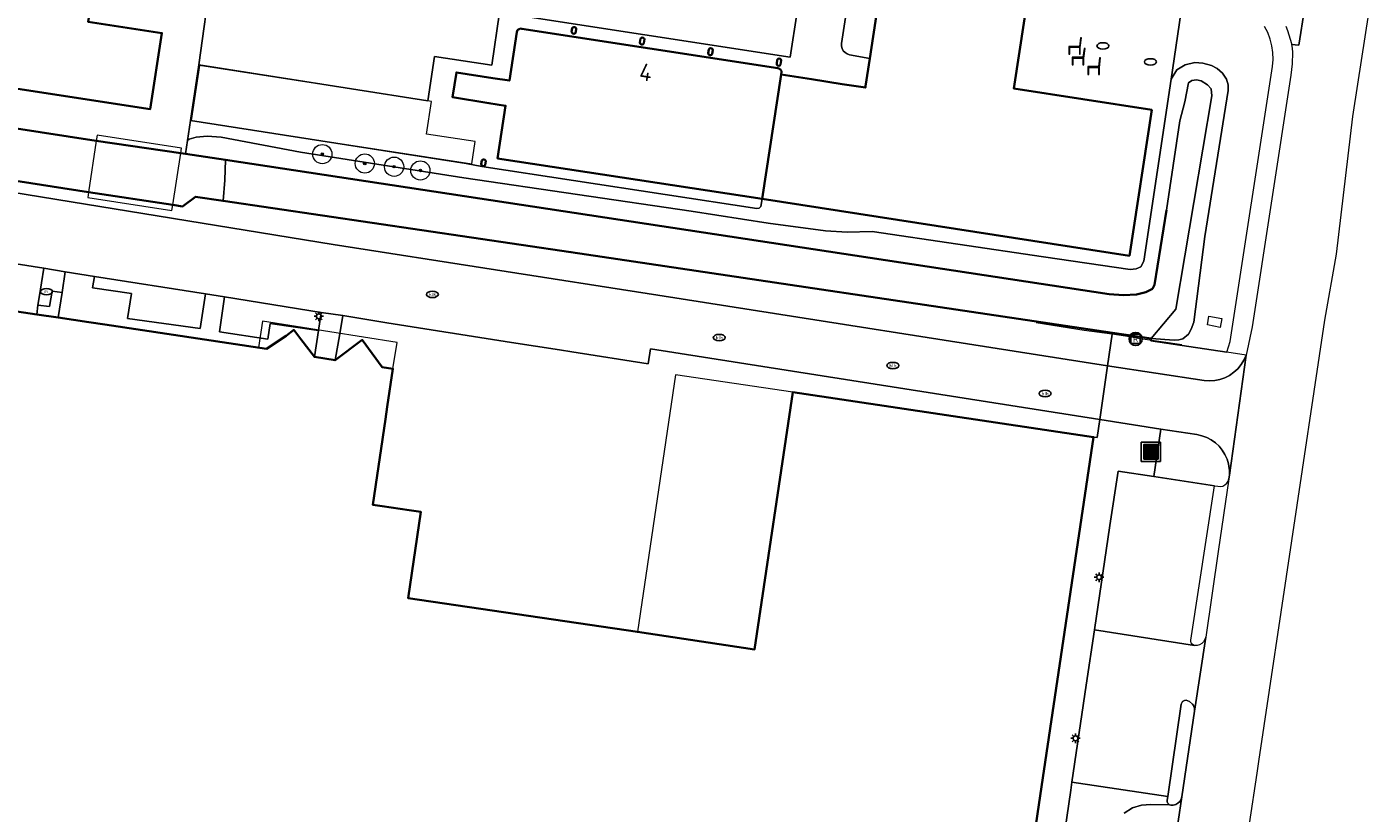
# Model space of a CAD drawing. Header units: metres. Extents: x 89394 to 92106, y 463550 to 466167.
# Tile 82 of 112: x 91245 to 91386, y 464794 to 464876. Entities that reach past the tile are written whole.
import ezdxf
from ezdxf.enums import TextEntityAlignment as Align

# ---------------------------------------------------------------- set-up
doc = ezdxf.new("R2010")
doc.units = ezdxf.units.M
for name, color, linetype, lineweight in [('B-PV-GK-BESCHOEIING-G', 253, 'OB-BESCHOEIING-BLOK', 35), ('B-PV-GR-BEPLANTING_CULTUUR_HEESTERS-GV', 90, 'Continuous', 18), ('B-PV-GR-BEPLANTING_CULTUUR_VASTE PLANTENVAK-GV', 90, 'Continuous', 18), ('B-PV-GR-BOOM-S', 90, 'Continuous', 25), ('B-PV-IE-MEUBILAIR-S', 7, 'Continuous', 25), ('B-PV-IE-MEUBILAIR_WEGMEUBILAIR-S', 7, 'Continuous', 25), ('B-PV-IE-MEUBILAIR_WEGMEUBILAIR_AFVALBAK-S', 7, 'Continuous', 25), ('B-PV-IE-TERREINAFSCHEIDING_KUNSTMATIG_HEKWERK-G', 20, 'IE-TERREINAFSCHEIDING_KUNSTMATIG-SO', 18), ('B-PV-KW-KUNSTWERK_DEK-GV', 170, 'Continuous', 18), ('B-PV-OG-BEBOUWING-GV', 7, 'Continuous', 35), ('B-PV-OG-BEBOUWING-T18', 1, 'Continuous', 18), ('B-PV-OG-BEBOUWING_LUIFEL-GV', 7, 'Continuous', 18), ('B-PV-OG-TERREIN_BEGROEID-GV', 7, 'Continuous', 18), ('B-PV-OG-TERREIN_OEVER-GV', 7, 'Continuous', 18), ('B-PV-OG-WATER_SLOOT-GV', 120, 'Continuous', 18), ('B-PV-VH-VERHARDING_ASFALT-GV', 210, 'Continuous', 18), ('B-PV-VH-VERHARDING_BETONSTRAATSTEEN-GV', 190, 'Continuous', 18), ('B-PV-VH-VERHARDING_OPEN_TEGEL-GV', 90, 'Continuous', 18), ('B-PV-VH-VERHARDING_STRAATBAKSTEEN-GV', 40, 'Continuous', 18), ('B-PV-VW-MARKERING_PICTOGRAM-G', 7, 'Continuous', 18)]:
    doc.layers.add(name, color=color, linetype=linetype, lineweight=lineweight)
doc.styles.add('NLCS-ISO', font='NLCS-ISO.ttf')
doc.styles.add('NLCS-ISO-M500-T18', font='NLCS-ISO.ttf', dxfattribs={"height": 0.9})
doc.linetypes.add('IE-TERREINAFSCHEIDING_KUNSTMATIG-SO', pattern='A,4,[82,NLCS.SHX,S=0.75,R=90,X=0,Y=0],4,-2', length=10)
doc.linetypes.add('OB-BESCHOEIING-BLOK', pattern='A,6,-1,[152,NLCS.SHX,S=2,R=0,X=-1,Y=0]', length=7)

# ---------------------------------------------------------------- blocks, each defined once
blk = doc.blocks.new('SIE-WEG_AFVALBAK-SO')
h = blk.add_hatch(color=256)
h.dxf.hatch_style = 1
h.paths.add_polyline_path([(-1.5, -1.5), (1.5, -1.5), (1.5, 1.5), (-1.5, 1.5)])
for points in [[(-2, -2), (2, -2), (2, 2), (-2, 2)], [(-1.5, -1.5), (1.5, -1.5), (1.5, 1.5), (-1.5, 1.5)]]:
    blk.add_lwpolyline(points, close=True)
blk = doc.blocks.new('SIE-MEUBILAIR_PAAL_LICHTMAST-SO')
for points in [[(-0.62, 0), (-1, 0)], [(-0.71, 0.71), (-0.44, 0.44)], [(0, 1), (0, 0.62)], [(0.44, 0.44), (0.71, 0.71)], [(1, 0), (0.62, 0)], [(-0.71, -0.71), (-0.44, -0.44)], [(0, -0.62), (0, -1)], [(0.44, -0.44), (0.71, -0.71)]]:
    blk.add_lwpolyline(points)
blk.add_circle((0, 0), 0.5)
blk = doc.blocks.new('SIE-MEUBILAIR_PUT-SO')
blk.add_ellipse((0, 0), major_axis=(1.25, 0), ratio=0.54)
blk = doc.blocks.new('SIE-MEUBILAIR_PUT_KOLK-SO')
blk.add_ellipse((0, 0), major_axis=(1.25, 0), ratio=0.54)
at = {"style": 'NLCS-ISO'}
blk.add_text('klk', height=0.75, dxfattribs=at).set_placement((0.03, 0), align=Align.MIDDLE_CENTER)
blk = doc.blocks.new('SIE-MEUBILAIR_PUT_RIOOLPUT-SO')
blk.add_ellipse((0, 0), major_axis=(1.25, 0), ratio=0.54)
at = {"style": 'NLCS-ISO'}
blk.add_text('ri', height=0.75, dxfattribs=at).set_placement((-0.04, 0.07), align=Align.MIDDLE_CENTER)
blk = doc.blocks.new('SIE-WEG_RECLAMEZUIL-SO')
for p, q in [((-0.972125, 0.972125), (0.972125, 0.972125)), ((-0.972125, -0.972125), (-0.972125, 0.972125)), ((0.972125, -0.972125), (0.972125, 0.972125)), ((-0.972125, -0.972125), (0.972125, -0.972125))]:
    blk.add_line(p, q)
blk.add_circle((0, 0), 1.375)
at = {"style": 'NLCS-ISO'}
blk.add_text('R', height=1.375, dxfattribs=at).set_placement((0, 0), align=Align.MIDDLE_CENTER)
blk = doc.blocks.new('SIE-WEG_ZITBANK-SO')
at = {"color": 0, "linetype": 'ByBlock', "lineweight": 18}
blk.add_lwpolyline([(-0.91, -1.63), (-0.91, -0.2), (1.09, -0.2), (1.09, -1.63), (1.29, -1.63), (1.29, -0.21), (1.54, 1.78), (1.33, 1.78), (1.11, 0), (-1.11, 0), (-1.11, -1.63)], close=True, dxfattribs=at)
blk = doc.blocks.new('SGR-BOOM_GBKN-SO')
at = {"linetype": 'ByBlock', "lineweight": 18}
h = blk.add_hatch(color=0, dxfattribs=at)
h.dxf.hatch_style = 1
edge = h.paths.add_edge_path()
edge.add_arc((0, 0), 0.25, 0, 360)
at = {"color": 0, "linetype": 'ByBlock', "lineweight": 18}
for radius in [2, 0.25]:
    blk.add_circle((0, 0), radius, dxfattribs=at)
at = {"color": 0, "linetype": 'ByBlock', "lineweight": 18, "style": 'NLCS-ISO'}
blk.add_attdef('SOORT', (2.5, 0), '', height=1.5, dxfattribs=at)

msp = doc.modelspace()

# ---------------------------------------------------------------- linework, layer by layer
at = {"layer": 'B-PV-GK-BESCHOEIING-G', "flags": 128}
for points in [[(91208.857, 464870.775), (91209.201, 464870.72), (91226.572, 464868.07), (91229.168, 464867.669), (91252.529, 464864.062), (91261.329, 464862.776), (91261.839, 464862.7), (91265.981, 464862.071), (91358.019, 464848.092), (91359.503, 464847.979), (91360.858, 464848.06), (91361.842, 464848.286), (91362.535, 464848.624), (91362.745, 464849.06), (91363.987, 464856.818)], [(91203.167, 464866.26), (91219.573, 464863.707), (91225.758, 464862.744), (91228.327, 464862.345), (91251.727, 464858.704), (91260.498, 464857.37)], [(91260.498, 464857.37), (91261.526, 464857.214), (91262.865, 464858.218), (91265.75, 464857.793), (91301.967, 464852.461), (91358.366, 464844.061)], [(91358.366, 464844.061), (91362.406, 464843.479)]]:
    msp.add_lwpolyline(points, dxfattribs=at)
at = {"layer": 'B-PV-GR-BEPLANTING_CULTUUR_HEESTERS-GV', "flags": 128}
msp.add_lwpolyline([(91363.404, 464834.029), (91362.663, 464829.101), (91368.995, 464828.129), (91369.332, 464828.077), (91369.593, 464828.055), (91369.851, 464828.104), (91370.086, 464828.221), (91370.281, 464828.397), (91370.422, 464828.618), (91370.498, 464828.869), (91370.549, 464829.241), (91370.552, 464829.475), (91370.543, 464829.71), (91370.523, 464829.944), (91370.492, 464830.176), (91370.449, 464830.407), (91370.3, 464830.914), (91370.084, 464831.397), (91369.806, 464831.847), (91369.471, 464832.256), (91369.084, 464832.617), (91368.652, 464832.922), (91368.184, 464833.168), (91367.687, 464833.349), (91367.17, 464833.462)], close=True, dxfattribs=at)
at = {"layer": 'B-PV-GR-BEPLANTING_CULTUUR_VASTE PLANTENVAK-GV', "flags": 128}
for points in [[(91332.194, 464887.489), (91330.15, 464874.171), (91330.151, 464873.91), (91330.215, 464873.657), (91330.339, 464873.427), (91330.515, 464873.234), (91330.732, 464873.089), (91330.978, 464873.001), (91333.101, 464872.632), (91335.044, 464885.458)], [(91350.253, 464883.598), (91348.108, 464869.485), (91362.461, 464867.27), (91360.13, 464852.09), (91321.893, 464857.998), (91321.765, 464857.199), (91321.579, 464857.024), (91321.327, 464856.986), (91292.693, 464861.37), (91291.056, 464861.688), (91262.345, 464866.163), (91262.042, 464864.091), (91262.21, 464864.215), (91262.954, 464864.433), (91264.089, 464864.529), (91265.543, 464864.411), (91273.817, 464862.879), (91290.811, 464860.177), (91314.496, 464856.711), (91322.498, 464855.461), (91328.473, 464854.686), (91330.736, 464854.554), (91333.35, 464854.624), (91351.177, 464851.954), (91360.195, 464850.663), (91360.843, 464850.721), (91361.333, 464850.921), (91361.644, 464851.516), (91364.472, 464870.468), (91366.18, 464882.053)], [(91366.18, 464882.053), (91364.472, 464870.468), (91365.067, 464871.434), (91365.955, 464871.973), (91366.953, 464872.21), (91367.785, 464872.149), (91368.682, 464871.879), (91369.278, 464871.568), (91369.824, 464871.096), (91370.252, 464870.465), (91370.427, 464869.86), (91370.417, 464869.282), (91368.001, 464854.087), (91366.85, 464845.159), (91366.56, 464844.448), (91366.274, 464843.921), (91365.711, 464843.445), (91365.292, 464843.314), (91364.806, 464843.299), (91362.406, 464843.479), (91362.37, 464843.237), (91370.295, 464842.03), (91370.611, 464843.153), (91375.025, 464871.77), (91375.093, 464872.512), (91375.068, 464873.232), (91374.965, 464873.944), (91374.787, 464874.642), (91374.534, 464875.316), (91374.21, 464875.959)]]:
    msp.add_lwpolyline(points, dxfattribs=at)
msp.add_lwpolyline([(91369.584, 464844.628), (91368.264, 464844.893), (91368.416, 464845.798), (91369.751, 464845.548)], close=True, dxfattribs=at)
at = {"layer": 'B-PV-IE-TERREINAFSCHEIDING_KUNSTMATIG_HEKWERK-G', "flags": 128}
for points in [[(91358.342, 464843.904), (91355.434, 464844.304), (91350.429, 464845.103)], [(91358.366, 464844.061), (91358.342, 464843.904)], [(91358.342, 464843.904), (91357.843, 464840.629), (91357.045, 464835.035), (91356.777, 464833.147), (91356.399, 464833.203)], [(91365.586, 464842.791), (91361.304, 464843.43), (91359.725, 464843.714), (91358.342, 464843.904)], [(91325.066, 464837.867), (91312.861, 464839.684), (91308.895, 464812.911)]]:
    msp.add_lwpolyline(points, dxfattribs=at)
at = {"layer": 'B-PV-KW-KUNSTWERK_DEK-GV', "flags": 128}
msp.add_lwpolyline([(91261.329, 464862.776), (91261.409, 464863.298), (91252.615, 464864.631), (91252.529, 464864.062), (91251.727, 464858.704), (91251.641, 464858.131), (91260.411, 464856.806), (91260.498, 464857.37)], close=True, dxfattribs=at)
at = {"layer": 'B-PV-OG-BEBOUWING-GV', "flags": 128}
for points in [[(91261.824, 464891.075), (91262.77, 464897.177), (91245.92, 464899.76), (91219.102, 464903.871), (91216.592, 464887.528), (91214.521, 464874.048), (91258.158, 464867.35), (91259.375, 464875.257), (91251.689, 464876.437), (91252.987, 464884.855), (91260.675, 464883.665)], [(91333.101, 464872.632), (91332.664, 464869.748), (91332.642, 464869.587), (91330.221, 464869.962), (91327.015, 464870.459), (91323.873, 464870.946), (91321.893, 464857.998), (91360.13, 464852.09), (91362.461, 464867.27), (91348.108, 464869.485), (91350.253, 464883.598), (91345.054, 464884.402), (91342.288, 464884.83), (91335.095, 464885.943), (91335.044, 464885.458)], [(91321.893, 464857.998), (91323.873, 464870.946), (91323.907, 464871.22), (91323.888, 464871.316), (91323.847, 464871.404), (91323.786, 464871.48), (91323.709, 464871.54), (91323.527, 464871.618), (91296.867, 464875.722), (91296.69, 464875.727), (91296.563, 464875.684), (91296.456, 464875.605), (91296.377, 464875.498), (91296.333, 464875.372), (91295.561, 464870.311), (91293.826, 464870.579), (91290.038, 464871.164), (91289.638, 464868.576), (91293.426, 464867.98), (91295.164, 464867.706), (91294.326, 464862.211)], [(91302.47, 464875.327), (91302.507, 464875.772), (91302.446, 464875.846), (91302.359, 464875.887), (91302.263, 464875.89), (91302.175, 464875.854), (91302.109, 464875.784), (91302.045, 464875.4), (91302.085, 464875.292), (91302.174, 464875.218), (91302.288, 464875.199), (91302.396, 464875.239)], [(91309.572, 464874.202), (91309.638, 464874.62), (91309.59, 464874.712), (91309.505, 464874.773), (91309.403, 464874.789), (91309.303, 464874.758), (91309.229, 464874.685), (91309.159, 464874.281), (91309.191, 464874.169), (91309.277, 464874.09), (91309.392, 464874.068), (91309.501, 464874.109)], [(91316.691, 464873.103), (91316.759, 464873.498), (91316.718, 464873.604), (91316.629, 464873.676), (91316.516, 464873.693), (91316.41, 464873.652), (91316.338, 464873.563), (91316.276, 464873.17), (91316.308, 464873.055), (91316.397, 464872.975), (91316.515, 464872.956), (91316.625, 464873.004)], [(91323.803, 464872.001), (91323.878, 464872.402), (91323.844, 464872.512), (91323.759, 464872.59), (91323.647, 464872.614), (91323.537, 464872.578), (91323.461, 464872.492), (91323.397, 464872.095), (91323.416, 464871.974), (91323.499, 464871.884), (91323.619, 464871.856), (91323.733, 464871.9)], [(91293.04, 464861.512), (91293.108, 464861.947), (91293.053, 464862.036), (91292.965, 464862.091), (91292.861, 464862.101), (91292.763, 464862.063), (91292.693, 464861.986), (91292.623, 464861.605), (91292.669, 464861.509), (91292.752, 464861.443), (91292.855, 464861.42), (91292.958, 464861.445)]]:
    msp.add_lwpolyline(points, close=True, dxfattribs=at)
msp.add_lwpolyline([(91346.112, 464763.95), (91351.128, 464797.717), (91356.399, 464833.203), (91325.066, 464837.867), (91321.102, 464811.103), (91308.895, 464812.911), (91285.015, 464816.448), (91286.343, 464825.411), (91285.14, 464825.589), (91282.318, 464826.007), (91281.335, 464826.152), (91282.657, 464835.072), (91282.847, 464836.352), (91283.434, 464840.314), (91282.319, 464840.479), (91280.229, 464843.311), (91277.408, 464841.207), (91275.252, 464841.544), (91273.829, 464843.391), (91273.108, 464844.353), (91272.316, 464843.742), (91270.271, 464842.408), (91253.424, 464844.922), (91251.76, 464845.17), (91248.571, 464845.646), (91246.361, 464845.976), (91227.064, 464848.853)], dxfattribs=at)
at = {"layer": 'B-PV-OG-BEBOUWING_LUIFEL-GV', "flags": 128}
for points in [[(91262.412, 464866.168), (91291.644, 464861.661), (91291.999, 464863.964), (91286.937, 464864.744), (91287.463, 464868.154), (91263.293, 464871.88)], [(91269.849, 464845.269), (91269.423, 464842.535), (91270.271, 464842.408), (91272.316, 464843.742), (91273.108, 464844.353), (91275.252, 464841.544), (91277.408, 464841.207), (91280.229, 464843.311), (91282.319, 464840.479), (91283.434, 464840.314), (91283.867, 464843.047)]]:
    msp.add_lwpolyline(points, close=True, dxfattribs=at)
at = {"layer": 'B-PV-OG-TERREIN_BEGROEID-GV', "flags": 128}
for points in [[(91263.916, 464848.111), (91252.342, 464849.939), (91252.155, 464848.753), (91256.206, 464848.143), (91255.799, 464845.566), (91263.37, 464844.505)], [(91275.975, 464846.171), (91265.899, 464847.796), (91265.384, 464844.144), (91270.421, 464843.412), (91270.664, 464845.044), (91275.682, 464844.295)], [(91368.995, 464828.129), (91362.663, 464829.101), (91358.947, 464829.651), (91358.108, 464824.011), (91356.489, 464813.123), (91366.924, 464811.505), (91366.781, 464811.558), (91366.661, 464811.651), (91366.574, 464811.776), (91366.53, 464811.922), (91366.531, 464812.074)], [(91366.913, 464804.663), (91366.917, 464804.818), (91366.898, 464804.973), (91366.856, 464805.122), (91366.793, 464805.264), (91366.709, 464805.395), (91366.404, 464805.675), (91366.055, 464805.802), (91365.887, 464805.79), (91365.72, 464805.707), (91365.666, 464805.66), (91365.621, 464805.605), (91365.583, 464805.545), (91365.556, 464805.479), (91365.538, 464805.41), (91364.121, 464795.797), (91364.065, 464795.416), (91364.062, 464795.27), (91364.105, 464795.13), (91364.189, 464795.01), (91364.31, 464794.918), (91364.443, 464794.874), (91364.706, 464794.878), (91364.96, 464794.947), (91365.188, 464795.079), (91365.376, 464795.264), (91365.51, 464795.491), (91365.583, 464795.744)]]:
    msp.add_lwpolyline(points, close=True, dxfattribs=at)
msp.add_lwpolyline([(91359.587, 464794.045), (91360.451, 464794.607), (91361.401, 464794.874), (91362.357, 464794.941), (91364.31, 464794.918), (91364.189, 464795.01), (91364.105, 464795.13), (91364.062, 464795.27), (91364.065, 464795.416), (91364.121, 464795.797), (91354.144, 464797.271), (91354.021, 464796.436), (91353.19, 464790.758)], dxfattribs=at)
at = {"layer": 'B-PV-OG-TERREIN_OEVER-GV', "flags": 128}
msp.add_lwpolyline([(91273.817, 464862.879), (91265.543, 464864.411), (91264.089, 464864.529), (91262.954, 464864.433), (91262.21, 464864.215), (91262.042, 464864.091), (91261.839, 464862.7), (91265.981, 464862.071), (91358.019, 464848.092), (91359.503, 464847.979), (91360.858, 464848.06), (91361.842, 464848.286), (91362.535, 464848.624), (91362.745, 464849.06), (91363.987, 464856.818), (91365.39, 464866.124), (91365.906, 464868.108), (91366.293, 464870.076), (91366.632, 464870.318), (91367.116, 464870.399), (91367.616, 464870.302), (91368.261, 464869.882), (91368.648, 464869.447), (91368.72, 464868.72), (91364.955, 464846.528), (91362.406, 464843.479), (91364.806, 464843.299), (91365.292, 464843.314), (91365.711, 464843.445), (91366.274, 464843.921), (91366.56, 464844.448), (91366.85, 464845.159), (91368.001, 464854.087), (91370.417, 464869.282), (91370.427, 464869.86), (91370.252, 464870.465), (91369.824, 464871.096), (91369.278, 464871.568), (91368.682, 464871.879), (91367.785, 464872.149), (91366.953, 464872.21), (91365.955, 464871.973), (91365.067, 464871.434), (91364.472, 464870.468), (91361.644, 464851.516), (91361.333, 464850.921), (91360.843, 464850.721), (91360.195, 464850.663), (91351.177, 464851.954), (91333.35, 464854.624), (91330.736, 464854.554), (91328.473, 464854.686), (91322.498, 464855.461), (91314.496, 464856.711), (91290.811, 464860.177)], close=True, dxfattribs=at)
at = {"layer": 'B-PV-OG-WATER_SLOOT-GV', "flags": 128}
for points in [[(91208.857, 464870.775), (91203.795, 464871.584), (91203.383, 464868.97), (91203.167, 464866.26), (91219.573, 464863.707), (91225.758, 464862.744), (91228.327, 464862.345), (91251.727, 464858.704), (91260.498, 464857.37), (91261.526, 464857.214), (91262.865, 464858.218), (91265.75, 464857.793), (91265.915, 464859.956), (91265.981, 464862.071), (91261.839, 464862.7), (91261.329, 464862.776), (91252.529, 464864.062), (91229.168, 464867.669), (91226.572, 464868.07), (91209.201, 464870.72)], [(91265.981, 464862.071), (91265.915, 464859.956), (91265.75, 464857.793), (91301.967, 464852.461), (91358.366, 464844.061), (91362.406, 464843.479), (91364.955, 464846.528), (91368.72, 464868.72), (91368.648, 464869.447), (91368.261, 464869.882), (91367.616, 464870.302), (91367.116, 464870.399), (91366.632, 464870.318), (91366.293, 464870.076), (91365.906, 464868.108), (91365.39, 464866.124), (91363.987, 464856.818), (91362.745, 464849.06), (91362.535, 464848.624), (91361.842, 464848.286), (91360.858, 464848.06), (91359.503, 464847.979), (91358.019, 464848.092)]]:
    msp.add_lwpolyline(points, close=True, dxfattribs=at)
at = {"layer": 'B-PV-VH-VERHARDING_ASFALT-GV', "flags": 128}
for points in [[(91328.554, 464890.439), (91324.85, 464891.248), (91324.518, 464889.739), (91295.824, 464896.222), (91290.922, 464897.33), (91267.614, 464902.448), (91265.77, 464890.464), (91263.231, 464871.946), (91287.054, 464868.218), (91287.776, 464872.821), (91293.716, 464871.923), (91294.523, 464877.421), (91324.804, 464872.744), (91326.27, 464882.241), (91327.461, 464889.625), (91327.537, 464889.862), (91327.668, 464890.074), (91327.848, 464890.246), (91328.065, 464890.369), (91328.305, 464890.435)], [(91261.329, 464862.776), (91261.409, 464863.298), (91252.615, 464864.631), (91252.529, 464864.062), (91251.727, 464858.704), (91251.641, 464858.131), (91260.411, 464856.806), (91260.498, 464857.37)]]:
    msp.add_lwpolyline(points, close=True, dxfattribs=at)
at = {"layer": 'B-PV-VH-VERHARDING_BETONSTRAATSTEEN-GV', "flags": 128}
for points in [[(91216.592, 464887.528), (91216.159, 464887.605), (91216.014, 464887.627), (91212.738, 464888.15), (91210.885, 464879.914), (91208.936, 464871.27), (91208.857, 464870.775), (91209.201, 464870.72), (91226.572, 464868.07), (91229.168, 464867.669), (91252.529, 464864.062), (91261.329, 464862.776), (91261.839, 464862.7), (91262.042, 464864.091), (91262.345, 464866.163), (91263.231, 464871.946), (91265.77, 464890.464), (91261.824, 464891.075), (91260.675, 464883.665), (91252.987, 464884.855), (91251.689, 464876.437), (91259.375, 464875.257), (91258.158, 464867.35), (91214.521, 464874.048)], [(91247.062, 464850.773), (91230.876, 464853.33), (91227.374, 464850.838), (91227.064, 464848.853), (91246.361, 464845.976), (91246.468, 464846.943), (91246.589, 464847.726)], [(91256.206, 464848.143), (91252.155, 464848.753), (91252.342, 464849.939), (91249.292, 464850.421), (91248.971, 464848.262), (91248.571, 464845.646), (91251.76, 464845.17), (91253.424, 464844.922), (91270.271, 464842.408), (91272.316, 464843.742), (91273.108, 464844.353), (91273.829, 464843.391), (91275.252, 464841.544), (91275.682, 464844.295), (91270.664, 464845.044), (91270.421, 464843.412), (91265.384, 464844.144), (91265.899, 464847.796), (91263.916, 464848.111), (91263.37, 464844.505), (91255.799, 464845.566)], [(91248.971, 464848.262), (91247.937, 464848.406), (91247.675, 464846.784), (91246.468, 464846.943), (91246.361, 464845.976), (91248.571, 464845.646)], [(91277.889, 464843.956), (91278.202, 464845.848), (91275.975, 464846.171), (91275.682, 464844.295), (91275.252, 464841.544), (91277.408, 464841.207)], [(91325.066, 464837.867), (91356.399, 464833.203), (91356.777, 464833.147), (91357.045, 464835.035), (91310.267, 464842.396), (91310.02, 464840.83), (91302.071, 464842.075), (91300.782, 464842.277), (91295.771, 464843.061), (91282.801, 464845.093), (91278.202, 464845.848), (91277.889, 464843.956), (91277.408, 464841.207), (91280.229, 464843.311), (91282.319, 464840.479), (91283.434, 464840.314), (91282.847, 464836.352), (91282.657, 464835.072), (91281.335, 464826.152), (91282.318, 464826.007), (91285.14, 464825.589), (91286.343, 464825.411), (91285.015, 464816.448), (91308.895, 464812.911), (91321.102, 464811.103)], [(91372.281, 464841.727), (91372.061, 464841.221), (91371.773, 464840.749), (91371.424, 464840.322), (91371.02, 464839.946), (91370.567, 464839.63), (91370.076, 464839.378), (91369.555, 464839.197), (91369.013, 464839.088), (91368.462, 464839.055), (91367.912, 464839.097), (91357.843, 464840.629), (91357.045, 464835.035), (91363.404, 464834.029), (91367.17, 464833.462), (91367.687, 464833.349), (91368.184, 464833.168), (91368.652, 464832.922), (91369.084, 464832.617), (91369.471, 464832.256), (91369.806, 464831.847), (91370.084, 464831.397), (91370.3, 464830.914), (91370.449, 464830.407), (91370.492, 464830.176), (91370.523, 464829.944), (91370.543, 464829.71), (91370.552, 464829.475), (91370.549, 464829.241)], [(91368.084, 464812.364), (91368.002, 464812.114), (91367.862, 464811.891), (91367.671, 464811.709), (91367.442, 464811.58), (91367.187, 464811.51), (91366.924, 464811.505), (91356.489, 464813.123), (91355.635, 464807.365), (91354.144, 464797.271), (91364.121, 464795.797), (91365.538, 464805.41), (91365.556, 464805.479), (91365.583, 464805.545), (91365.621, 464805.605), (91365.666, 464805.66), (91365.72, 464805.707), (91365.887, 464805.79), (91366.055, 464805.802), (91366.404, 464805.675), (91366.709, 464805.395), (91366.793, 464805.264), (91366.856, 464805.122), (91366.898, 464804.973), (91366.917, 464804.818), (91366.913, 464804.663)]]:
    msp.add_lwpolyline(points, close=True, dxfattribs=at)
for points in [[(91379.545, 464885.27), (91377.795, 464873.992), (91377.01, 464874.091), (91377.054, 464873.855), (91377.084, 464873.693), (91377.123, 464873.238), (91377.07, 464872.057), (91376.929, 464870.874), (91372.932, 464844.675), (91372.281, 464841.727), (91370.549, 464829.241), (91370.498, 464828.869), (91369.392, 464821.283), (91368.084, 464812.364), (91366.913, 464804.663), (91365.583, 464795.744), (91364.448, 464788.038)], [(91371.058, 464782.376), (91373.45, 464798.223), (91373.627, 464799.432), (91380.474, 464845.392), (91381.705, 464852.236), (91383.404, 464866.568), (91383.46, 464867.04), (91385.51, 464880.3)], [(91230.876, 464853.33), (91247.062, 464850.773), (91249.292, 464850.421), (91252.342, 464849.939), (91263.916, 464848.111), (91265.899, 464847.796), (91275.975, 464846.171), (91278.202, 464845.848), (91282.801, 464845.093), (91295.771, 464843.061), (91300.782, 464842.277), (91302.071, 464842.075), (91310.02, 464840.83), (91310.267, 464842.396), (91357.045, 464835.035), (91357.843, 464840.629), (91311.03, 464847.995), (91277.21, 464853.25), (91219.41, 464862.66)], [(91364.448, 464788.038), (91365.583, 464795.744), (91365.51, 464795.491), (91365.376, 464795.264), (91365.188, 464795.079), (91364.96, 464794.947), (91364.706, 464794.878), (91364.443, 464794.874), (91364.31, 464794.918), (91362.357, 464794.941), (91361.401, 464794.874), (91360.451, 464794.607), (91359.587, 464794.045)]]:
    msp.add_lwpolyline(points, dxfattribs=at)
at = {"layer": 'B-PV-VH-VERHARDING_OPEN_TEGEL-GV', "flags": 128}
for points in [[(91265.75, 464857.793), (91262.865, 464858.218), (91261.526, 464857.214), (91260.498, 464857.37), (91251.727, 464858.704), (91228.327, 464862.345), (91225.758, 464862.744), (91219.573, 464863.707), (91219.41, 464862.66), (91277.21, 464853.25), (91311.03, 464847.995), (91357.843, 464840.629), (91358.342, 464843.904), (91358.366, 464844.061), (91301.967, 464852.461)], [(91370.295, 464842.03), (91362.37, 464843.237), (91362.406, 464843.479), (91358.366, 464844.061), (91358.342, 464843.904), (91357.843, 464840.629), (91367.912, 464839.097), (91368.462, 464839.055), (91369.013, 464839.088), (91369.555, 464839.197), (91370.076, 464839.378), (91370.567, 464839.63), (91371.02, 464839.946), (91371.424, 464840.322), (91371.773, 464840.749), (91372.061, 464841.221), (91372.281, 464841.727)], [(91356.489, 464813.123), (91358.108, 464824.011), (91358.947, 464829.651), (91362.663, 464829.101), (91363.404, 464834.029), (91357.045, 464835.035), (91356.777, 464833.147), (91356.399, 464833.203), (91351.128, 464797.717), (91346.112, 464763.95), (91349.084, 464763.527), (91350.72, 464774.098), (91350.825, 464774.853), (91351.523, 464779.854), (91353.04, 464789.776), (91353.19, 464790.758), (91354.021, 464796.436), (91354.144, 464797.271), (91355.635, 464807.365)]]:
    msp.add_lwpolyline(points, close=True, dxfattribs=at)
at = {"layer": 'B-PV-VH-VERHARDING_STRAATBAKSTEEN-GV', "flags": 128}
for points in [[(91326.27, 464882.241), (91324.804, 464872.744), (91294.523, 464877.421), (91293.716, 464871.923), (91287.776, 464872.821), (91287.054, 464868.218), (91263.231, 464871.946), (91262.345, 464866.163), (91291.056, 464861.688), (91292.693, 464861.37), (91321.327, 464856.986), (91321.579, 464857.024), (91321.765, 464857.199), (91321.893, 464857.998), (91294.326, 464862.211), (91295.164, 464867.706), (91293.426, 464867.98), (91289.638, 464868.576), (91290.038, 464871.164), (91293.826, 464870.579), (91295.561, 464870.311), (91296.333, 464875.372), (91296.377, 464875.498), (91296.456, 464875.605), (91296.563, 464875.684), (91296.69, 464875.727), (91296.867, 464875.722), (91323.527, 464871.618), (91323.709, 464871.54), (91323.786, 464871.48), (91323.847, 464871.404), (91323.888, 464871.316), (91323.907, 464871.22), (91323.873, 464870.946), (91327.015, 464870.459), (91330.221, 464869.962), (91332.642, 464869.587), (91332.664, 464869.748), (91333.101, 464872.632), (91330.978, 464873.001), (91330.732, 464873.089), (91330.515, 464873.234), (91330.339, 464873.427), (91330.215, 464873.657), (91330.151, 464873.91), (91330.15, 464874.171), (91332.194, 464887.489)], [(91376.41, 464875.978), (91376.592, 464875.536), (91376.751, 464875.086), (91376.886, 464874.627), (91376.997, 464874.163), (91377.01, 464874.091), (91377.795, 464873.992), (91379.545, 464885.27)]]:
    msp.add_lwpolyline(points, dxfattribs=at)
for points in [[(91302.47, 464875.327), (91302.396, 464875.239), (91302.288, 464875.199), (91302.174, 464875.218), (91302.085, 464875.292), (91302.045, 464875.4), (91302.109, 464875.784), (91302.175, 464875.854), (91302.263, 464875.89), (91302.359, 464875.887), (91302.446, 464875.846), (91302.507, 464875.772)], [(91309.572, 464874.202), (91309.501, 464874.109), (91309.392, 464874.068), (91309.277, 464874.09), (91309.191, 464874.169), (91309.159, 464874.281), (91309.229, 464874.685), (91309.303, 464874.758), (91309.403, 464874.789), (91309.505, 464874.773), (91309.59, 464874.712), (91309.638, 464874.62)], [(91316.691, 464873.103), (91316.625, 464873.004), (91316.515, 464872.956), (91316.397, 464872.975), (91316.308, 464873.055), (91316.276, 464873.17), (91316.338, 464873.563), (91316.41, 464873.652), (91316.516, 464873.693), (91316.629, 464873.676), (91316.718, 464873.604), (91316.759, 464873.498)], [(91323.803, 464872.001), (91323.733, 464871.9), (91323.619, 464871.856), (91323.499, 464871.884), (91323.416, 464871.974), (91323.397, 464872.095), (91323.461, 464872.492), (91323.537, 464872.578), (91323.647, 464872.614), (91323.759, 464872.59), (91323.844, 464872.512), (91323.878, 464872.402)], [(91293.04, 464861.512), (91292.958, 464861.445), (91292.855, 464861.42), (91292.752, 464861.443), (91292.669, 464861.509), (91292.623, 464861.605), (91292.693, 464861.986), (91292.763, 464862.063), (91292.861, 464862.101), (91292.965, 464862.091), (91293.053, 464862.036), (91293.108, 464861.947)], [(91249.292, 464850.421), (91247.062, 464850.773), (91246.589, 464847.726), (91246.468, 464846.943), (91247.675, 464846.784), (91247.937, 464848.406), (91248.971, 464848.262)]]:
    msp.add_lwpolyline(points, close=True, dxfattribs=at)
at = {"layer": 'B-PV-VW-MARKERING_PICTOGRAM-G', "flags": 128}
msp.add_lwpolyline([(91356.489, 464813.123), (91366.924, 464811.505)], dxfattribs=at)

# ---------------------------------------------------------------- block references
at = {"layer": 'B-PV-GR-BOOM-S', "xscale": 0.5, "yscale": 0.5, "zscale": 0.5}
for p in [(91276.079, 464862.665), (91280.504, 464861.685), (91283.555, 464861.349), (91286.293, 464860.961)]:
    msp.add_blockref('SGR-BOOM_GBKN-SO', p, dxfattribs=at)
at = {"layer": 'B-PV-IE-MEUBILAIR-S', "xscale": 0.5, "yscale": 0.5, "zscale": 0.5}
for name, p in [('SIE-MEUBILAIR_PUT-SO', (91357.377, 464873.926)), ('SIE-MEUBILAIR_PUT-SO', (91362.326, 464872.262)), ('SIE-MEUBILAIR_PUT_RIOOLPUT-SO', (91247.351, 464848.344)), ('SIE-MEUBILAIR_PUT_KOLK-SO', (91287.544, 464848.063)), ('SIE-MEUBILAIR_PAAL_LICHTMAST-SO', (91275.715, 464845.775)), ('SIE-MEUBILAIR_PUT_KOLK-SO', (91317.418, 464843.561)), ('SIE-MEUBILAIR_PUT_KOLK-SO', (91335.5, 464840.647)), ('SIE-MEUBILAIR_PUT_KOLK-SO', (91351.354, 464837.734)), ('SIE-MEUBILAIR_PAAL_LICHTMAST-SO', (91356.976, 464818.609)), ('SIE-MEUBILAIR_PAAL_LICHTMAST-SO', (91354.516, 464801.845))]:
    msp.add_blockref(name, p, dxfattribs=at)
at = {"layer": 'B-PV-IE-MEUBILAIR_WEGMEUBILAIR-S', "xscale": 0.5, "yscale": 0.5, "zscale": 0.5}
for name, p in [('SIE-WEG_ZITBANK-SO', (91354.374, 464873.883)), ('SIE-WEG_ZITBANK-SO', (91354.741, 464872.757)), ('SIE-WEG_ZITBANK-SO', (91356.366, 464871.781)), ('SIE-WEG_RECLAMEZUIL-SO', (91360.781, 464843.42))]:
    msp.add_blockref(name, p, dxfattribs=at)
at = {"layer": 'B-PV-IE-MEUBILAIR_WEGMEUBILAIR_AFVALBAK-S', "xscale": 0.5, "yscale": 0.5, "zscale": 0.5}
msp.add_blockref('SIE-WEG_AFVALBAK-SO', (91362.369, 464831.671), dxfattribs=at)

# ---------------------------------------------------------------- texts
at = {"layer": 'B-PV-OG-BEBOUWING-T18', "style": 'NLCS-ISO-M500-T18'}
msp.add_text('4', height=1.8, rotation=351.2, dxfattribs=at).set_placement((91309.774, 464871.182), align=Align.MIDDLE)

doc.saveas('drawing.dxf')
